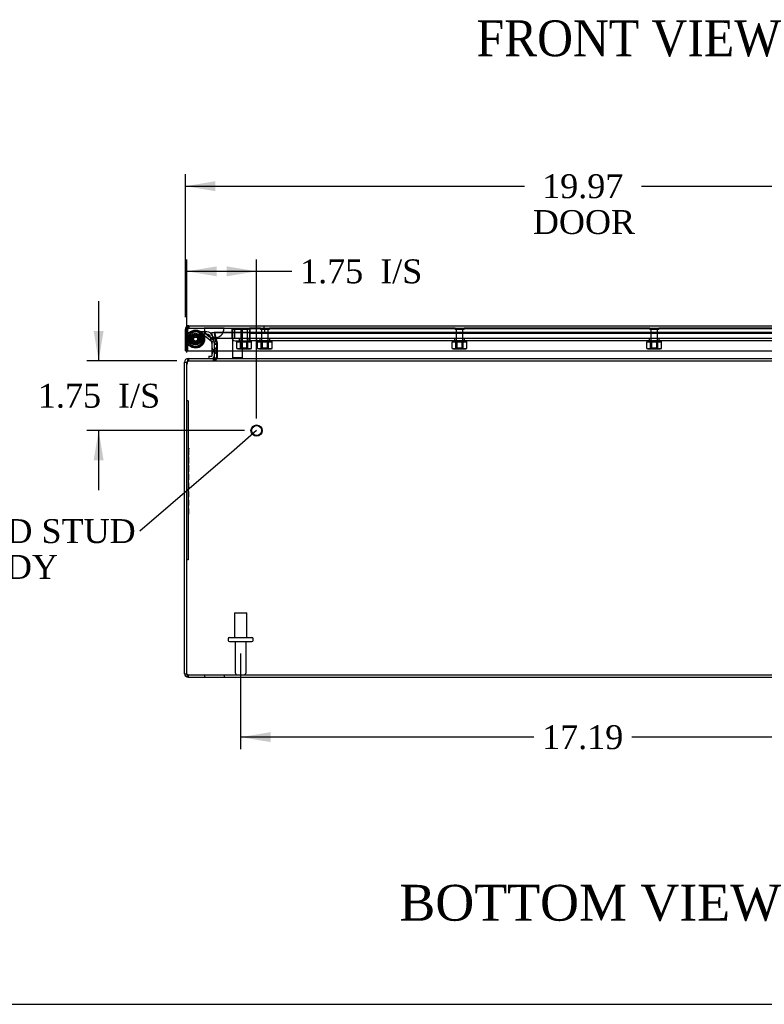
# Model space of a CAD drawing. Header units: inches. Extents: x 0 to 120, y -1 to 80.
# Tile 2 of 11: x 18 to 37, y 0 to 25. Entities that reach past the tile are written whole.
import ezdxf
from ezdxf import colors
from ezdxf.entities.mleader import LeaderData, LeaderLine
from ezdxf.enums import TextEntityAlignment as Align
from ezdxf.lldxf.tags import DXFTag
from ezdxf.math import Vec2, Vec3

# ---------------------------------------------------------------- set-up
doc = ezdxf.new("R2010")
doc.units = ezdxf.units.IN
doc.header["$MEASUREMENT"] = 0
for name, color, linetype in [('CAP02342', 7, 'Continuous'), ('COM52750', 7, 'Continuous'), ('COM52946', 7, 'Continuous'), ('COM55449-3', 7, 'Continuous'), ('COM55473-2', 7, 'Continuous'), ('COM55474-3', 7, 'Continuous'), ('COM70219', 7, 'Continuous'), ('Default', 7, 'Continuous'), ('GSK11196', 7, 'Continuous'), ('HNG14573-1', 7, 'Continuous'), ('HNG14573-2', 7, 'Continuous'), ('NTS16450', 7, 'Continuous'), ('PIN17645', 7, 'Continuous'), ('QLB20183', 7, 'Continuous'), ('STD21878', 7, 'Continuous'), ('STD26041', 7, 'Continuous'), ('STD26098', 7, 'Continuous')]:
    doc.layers.add(name, color=color, linetype=linetype)
doc.styles.add('SEACAD_Times_New_Roman', font='times.ttf')
tags = doc.linetypes.add('HIDDEN2', pattern=[0.1875, 0.125, -0.0625]).pattern_tags.tags
tags[6:7] = [DXFTag(74, 4), DXFTag(75, 0), DXFTag(340, '0'), DXFTag(46, 0.0), DXFTag(50, 0.0), DXFTag(44, 0.0), DXFTag(45, 0.0)]
tags[4:5] = [DXFTag(74, 4), DXFTag(75, 0), DXFTag(340, '0'), DXFTag(46, 0.0), DXFTag(50, 0.0), DXFTag(44, 0.0), DXFTag(45, 0.0)]
doc.dimstyles.new('HAMMOND_(STH_-_120x80)', dxfattribs={"dimtxt": 0.6, "dimasz": 0.75, "dimexe": 0.3, "dimexo": 0.3, "dimgap": 0.15, "dimtad": 0, "dimtih": 1, "dimtoh": 1, "dimzin": 0, "dimdsep": 46, "dimtxsty": 'SEACAD_Times_New_Roman', "dimblk1": '_SE_FILLED', "dimblk2": '_SE_FILLED', "dimsah": 1, "dimcen": 0.3, "dimadec": 0, "dimazin": 0, "dimtfac": 0.8, "dimtofl": 0, "dimtmove": 0, "dimatfit": 3, "dimfxl": 1, "dimtolj": 1, "dimtzin": 0, "dimarcsym": 0})

# ---------------------------------------------------------------- blocks, each defined once
blk = doc.blocks.new('_SE_FILLED')
at = {"color": 0}
blk.add_line((0, 0), (-1, 0), dxfattribs=at)
blk.add_solid([(0, 0), (-1, -0.1665), (-1, 0.1665), (0, 0)], dxfattribs=at)
blk = doc.blocks.new('SE5')
at = {"layer": 'CAP02342', "color": 7, "linetype": 'HIDDEN2'}
for radius in [0.146, 0.086]:
    blk.add_circle((22.38, 16.939), radius, dxfattribs=at)
at = {"layer": 'COM52750', "color": 7, "linetype": 'HIDDEN2'}
for p, q in [((22.789, 17.102), (22.845, 17.114)), ((22.855, 16.819), (22.789, 17.102)), ((22.91, 16.832), (22.845, 17.114)), ((22.853, 17.102), (22.853, 17.114)), ((22.853, 17.114), (22.919, 16.832)), ((22.853, 17.114), (41.36, 17.114)), ((22.853, 17.102), (41.36, 17.102)), ((22.853, 17.102), (22.919, 16.819)), ((22.855, 16.819), (22.91, 16.832)), ((22.855, 16.813), (22.855, 16.819)), ((22.912, 16.813), (22.91, 16.832)), ((22.922, 16.813), (22.919, 16.832)), ((22.919, 16.819), (22.919, 16.832)), ((22.919, 16.832), (22.922, 16.813)), ((22.919, 16.819), (22.922, 16.813)), ((22.855, 16.807), (22.855, 16.813)), ((22.855, 16.813), (22.912, 16.813)), ((22.855, 16.646), (22.855, 16.807)), ((22.855, 16.807), (22.912, 16.807)), ((22.912, 16.807), (22.912, 16.813)), ((22.912, 16.646), (22.912, 16.807)), ((22.922, 16.813), (22.924, 16.807)), ((22.924, 16.807), (22.924, 16.646)), ((22.192, 16.439), (22.192, 16.392)), ((22.192, 16.392), (22.207, 16.392)), ((22.206, 16.449), (22.206, 16.392)), ((22.206, 16.392), (42.007, 16.392)), ((22.826, 16.449), (22.826, 16.392)), ((22.855, 16.449), (22.855, 16.392)), ((22.907, 16.465), (22.911, 16.464)), ((22.924, 16.474), (22.924, 16.464)), ((22.192, 8.506), (42.02, 8.506)), ((22.192, 8.506), (22.192, 8.449)), ((22.606, 8.506), (22.606, 8.449)), ((23.106, 8.449), (23.106, 8.506))]:
    blk.add_line(p, q, dxfattribs=at)
at = {"layer": 'COM52750', "color": 7, "linetype": 'Continuous'}
for p, q in [((22.855, 16.478), (22.855, 16.646)), ((22.912, 16.478), (22.912, 16.646)), ((22.924, 16.646), (22.924, 16.478)), ((22.106, 16.302), (22.106, 16.363)), ((22.106, 16.363), (22.163, 16.363)), ((22.163, 16.302), (22.163, 16.363)), ((22.192, 16.449), (22.192, 16.439)), ((22.192, 16.449), (22.207, 16.449)), ((22.206, 16.449), (42.007, 16.449)), ((22.855, 16.474), (22.907, 16.465)), ((22.924, 16.478), (22.924, 16.474)), ((22.106, 8.535), (22.106, 16.302)), ((22.163, 8.535), (22.163, 16.302)), ((22.164, 8.535), (22.164, 16.302)), ((22.106, 8.535), (22.163, 8.535)), ((22.192, 8.449), (42.02, 8.449))]:
    blk.add_line(p, q, dxfattribs=at)
for centre, radius, start, end in [((22.192, 16.363), 0.086, 90, 180), ((22.192, 16.363), 0.029, 127.3048, 180), ((22.414, 16.302), 0.25, 165.7778, 180), ((22.826, 16.478), 0.029, 270, 350.5891), ((22.826, 16.478), 0.029, 350.5891, 0), ((22.847, 16.582), 0.133, 273.4636, 305.3719), ((22.826, 16.478), 0.086, 350.5891, 360), ((22.192, 8.535), 0.086, 180, 270), ((22.192, 8.535), 0.029, 180, 204.2825)]:
    blk.add_arc(centre, radius, start, end, dxfattribs=at)
at = {"layer": 'COM52750', "color": 7, "linetype": 'HIDDEN2'}
for centre, radius, start, end in [((22.192, 16.363), 0.029, 90, 127.3048), ((22.826, 16.478), 0.086, 270, 350.5891), ((22.192, 8.535), 0.029, 204.2825, 270)]:
    blk.add_arc(centre, radius, start, end, dxfattribs=at)
at = {"layer": 'COM52750', "color": 7, "linetype": 'Continuous'}
for points, knots in [([(22.206, 16.449), (22.205, 16.449), (22.204, 16.449), (22.202, 16.449), (22.2, 16.448), (22.198, 16.446), (22.196, 16.445), (22.194, 16.442), (22.192, 16.44), (22.19, 16.437), (22.189, 16.434), (22.187, 16.43), (22.184, 16.424), (22.181, 16.413), (22.178, 16.401), (22.176, 16.39), (22.174, 16.381), (22.173, 16.372), (22.172, 16.366), (22.171, 16.363)], [0, 0, 0, 0, 0.043188, 0.086632, 0.130327, 0.174269, 0.21845, 0.262867, 0.307512, 0.352381, 0.397467, 0.442764, 0.488266, 0.614226, 0.74154, 0.805743, 0.870233, 0.934992, 1, 1, 1, 1]), ([(22.192, 8.449), (22.19, 8.449), (22.188, 8.452), (22.183, 8.46), (22.18, 8.467), (22.176, 8.482), (22.173, 8.492), (22.168, 8.513), (22.166, 8.524), (22.164, 8.535)], [0, 0, 0, 0, 0.25, 0.25, 0.5, 0.5, 0.75, 0.75, 1, 1, 1, 1])]:
    blk.add_open_spline(points, degree=3, knots=knots, dxfattribs=at)
at = {"layer": 'COM52750', "color": 7, "linetype": 'HIDDEN2'}
for points, knots in [([(22.206, 16.392), (22.202, 16.392), (22.198, 16.392), (22.191, 16.389), (22.188, 16.387), (22.182, 16.382), (22.18, 16.379), (22.175, 16.371), (22.173, 16.367), (22.171, 16.363)], [0, 0, 0, 0, 0.25, 0.25, 0.5, 0.5, 0.75, 0.75, 1, 1, 1, 1]), ([(22.924, 16.464), (22.918, 16.454), (22.912, 16.445), (22.901, 16.427), (22.895, 16.419), (22.883, 16.406), (22.878, 16.401), (22.866, 16.394), (22.86, 16.392), (22.855, 16.392)], [0, 0, 0, 0, 0.25, 0.25, 0.5, 0.5, 0.75, 0.75, 1, 1, 1, 1]), ([(22.192, 8.506), (22.188, 8.506), (22.183, 8.509), (22.173, 8.52), (22.168, 8.528), (22.164, 8.535)], [0, 0, 0, 0, 0.5, 0.5, 1, 1, 1, 1])]:
    blk.add_open_spline(points, degree=3, knots=knots, dxfattribs=at)
at = {"layer": 'COM52946', "color": 7, "linetype": 'Continuous'}
for p, q in [((22.124, 16.646), (22.124, 17.185)), ((22.181, 17.23), (22.163, 17.257)), ((22.181, 17.185), (22.181, 17.257)), ((22.181, 17.23), (22.181, 17.185)), ((22.181, 17.185), (22.181, 16.646)), ((22.181, 17.185), (22.181, 17.185)), ((22.181, 16.646), (22.181, 17.185)), ((22.21, 17.271), (42.007, 17.271)), ((22.21, 17.271), (22.21, 17.271)), ((22.21, 17.271), (22.21, 17.271)), ((22.21, 17.271), (22.21, 17.271)), ((22.124, 16.646), (22.181, 16.646)), ((22.181, 16.646), (42.036, 16.646))]:
    blk.add_line(p, q, dxfattribs=at)
at = {"layer": 'COM52946', "color": 7, "linetype": 'HIDDEN2'}
for p, q in [((22.182, 17.185), (22.181, 17.185)), ((22.21, 17.271), (22.21, 17.214)), ((22.21, 17.214), (22.21, 17.271)), ((22.21, 17.214), (42.007, 17.214)), ((24.1, 17.214), (24.1, 17.271))]:
    blk.add_line(p, q, dxfattribs=at)
at = {"layer": 'COM52946', "color": 7, "linetype": 'Continuous'}
for centre, radius, start, end in [((22.21, 17.185), 0.086, 123.3707, 180), ((22.21, 17.185), 0.086, 90.2997, 123.3707), ((22.214, 17.228), 0.043, 94.5183, 138.1211), ((22.21, 17.185), 0.086, 90, 90.1266)]:
    blk.add_arc(centre, radius, start, end, dxfattribs=at)
at = {"layer": 'COM52946', "color": 7, "linetype": 'HIDDEN2'}
for centre, start, end in [((22.21, 17.185), 90.3756, 180), ((22.211, 17.185), 90.3756, 180), ((22.21, 17.185), 90, 90.3756)]:
    blk.add_arc(centre, 0.029, start, end, dxfattribs=at)
for points, knots in [([(22.181, 17.23), (22.186, 17.231), (22.19, 17.233), (22.196, 17.234), (22.198, 17.235), (22.201, 17.235), (22.202, 17.236), (22.204, 17.236), (22.205, 17.237), (22.207, 17.238), (22.208, 17.239), (22.209, 17.242), (22.209, 17.243), (22.21, 17.247), (22.21, 17.25), (22.21, 17.259), (22.21, 17.265), (22.21, 17.271)], [0, 0, 0, 0, 0.25, 0.25, 0.375, 0.375, 0.4375, 0.4375, 0.5, 0.5, 0.5625, 0.5625, 0.625, 0.625, 0.75, 0.75, 1, 1, 1, 1]), ([(22.21, 17.271), (22.21, 17.267), (22.21, 17.262), (22.21, 17.257), (22.21, 17.253), (22.21, 17.25), (22.209, 17.246), (22.209, 17.245), (22.209, 17.243), (22.209, 17.242), (22.209, 17.241), (22.209, 17.24), (22.208, 17.24), (22.208, 17.239), (22.208, 17.239), (22.207, 17.238), (22.207, 17.238), (22.206, 17.237), (22.206, 17.237), (22.204, 17.236), (22.202, 17.236), (22.2, 17.235), (22.197, 17.234), (22.194, 17.234), (22.19, 17.233), (22.187, 17.232), (22.184, 17.231), (22.181, 17.23)], [0, 0, 0, 0, 0.19546, 0.19546, 0.19546, 0.354645, 0.354645, 0.354645, 0.405734, 0.405734, 0.405734, 0.443121, 0.443121, 0.443121, 0.470209, 0.470209, 0.470209, 0.503571, 0.503571, 0.503571, 0.628238, 0.628238, 0.628238, 0.813753, 0.813753, 0.813753, 1, 1, 1, 1])]:
    blk.add_open_spline(points, degree=3, knots=knots, dxfattribs=at)
at = {"layer": 'COM55449-3', "color": 7, "linetype": 'HIDDEN2'}
for p, q in [((23.736, 17.089), (23.736, 16.964)), ((23.736, 17.089), (39.174, 17.089)), ((24.12, 17.089), (24.12, 17.214))]:
    blk.add_line(p, q, dxfattribs=at)
at = {"layer": 'COM55473-2', "color": 7, "linetype": 'HIDDEN2'}
for p, q in [((23.289, 17.192), (23.289, 16.98)), ((23.289, 17.192), (23.361, 17.192)), ((23.361, 17.192), (23.361, 16.98)), ((23.377, 16.892), (23.745, 16.892)), ((23.476, 16.964), (23.476, 16.892)), ((23.726, 16.892), (23.726, 16.964)), ((23.914, 16.964), (23.914, 16.892))]:
    blk.add_line(p, q, dxfattribs=at)
for radius in [0.088, 0.016]:
    blk.add_arc((23.377, 16.98), radius, 180, 270, dxfattribs=at)
at = {"layer": 'COM55474-3', "color": 7, "linetype": 'HIDDEN2'}
for p, q in [((39.165, 17.192), (23.745, 17.192)), ((23.745, 17.192), (23.745, 16.98)), ((23.745, 16.98), (23.745, 16.892)), ((39.165, 16.892), (23.745, 16.892)), ((23.995, 16.964), (23.995, 16.892)), ((24.245, 16.892), (24.245, 16.964)), ((28.885, 16.964), (28.885, 16.892)), ((29.135, 16.892), (29.135, 16.964)), ((33.775, 16.964), (33.775, 16.892)), ((34.025, 16.892), (34.025, 16.964))]:
    blk.add_line(p, q, dxfattribs=at)
at = {"layer": 'COM70219', "color": 7, "linetype": 'HIDDEN2'}
for p, q in [((22.596, 17.213), (23.095, 17.213)), ((22.596, 17.212), (22.596, 17.213)), ((22.596, 17.212), (23.095, 17.212)), ((22.845, 17.21), (22.596, 17.212)), ((23.094, 17.212), (22.845, 17.21)), ((22.845, 17.21), (23.095, 17.21)), ((23.094, 17.213), (23.094, 17.212)), ((23.095, 17.213), (41.117, 17.213)), ((23.095, 17.212), (41.117, 17.212)), ((23.095, 17.21), (41.117, 17.21)), ((22.845, 16.964), (23.095, 16.964)), ((23.095, 16.964), (41.117, 16.964))]:
    blk.add_line(p, q, dxfattribs=at)
blk.add_arc((22.845, 17.214), 0.25, 180, 0, dxfattribs=at)
at = {"layer": 'GSK11196', "color": 7, "linetype": 'HIDDEN2'}
for p, q in [((24.007, 17.214), (23.736, 17.214)), ((23.736, 17.214), (23.736, 17.089)), ((23.736, 17.214), (23.736, 17.214)), ((39.174, 17.089), (23.736, 17.089)), ((23.736, 17.089), (23.736, 17.089)), ((23.745, 17.214), (23.745, 17.089)), ((24.12, 17.089), (24.12, 17.214)), ((28.897, 17.214), (24.233, 17.214)), ((33.787, 17.214), (29.123, 17.214)), ((38.677, 17.214), (34.013, 17.214))]:
    blk.add_line(p, q, dxfattribs=at)
at = {"layer": 'HNG14573-1', "color": 7, "linetype": 'HIDDEN2'}
for p, q in [((22.666, 17.117), (22.38, 17.117)), ((22.585, 17.117), (22.831, 16.922)), ((22.614, 17.06), (22.614, 17.117)), ((22.666, 17.06), (22.38, 17.06)), ((22.474, 17.016), (22.518, 17.052)), ((22.566, 17.06), (22.78, 16.89)), ((22.798, 16.812), (22.757, 16.988)), ((22.811, 16.934), (22.82, 16.891)), ((22.853, 16.825), (22.813, 17.001)), ((22.877, 16.902), (22.866, 16.949)), ((22.798, 16.646), (22.798, 16.806)), ((22.838, 16.668), (22.838, 16.624)), ((22.895, 16.622), (22.895, 16.671))]:
    blk.add_line(p, q, dxfattribs=at)
at = {"layer": 'HNG14573-1', "color": 7, "linetype": 'Continuous'}
for p, q in [((22.798, 16.527), (22.798, 16.646)), ((22.717, 16.506), (22.777, 16.506)), ((22.717, 16.506), (22.717, 16.449))]:
    blk.add_line(p, q, dxfattribs=at)
at = {"layer": 'HNG14573-1', "color": 7, "linetype": 'HIDDEN2'}
for centre, radius, start, end in [((22.38, 16.939), 0.178, 90, 39.4075), ((22.666, 16.967), 0.15, 13, 90), ((22.38, 16.939), 0.121, 90, 39.4075), ((22.666, 16.967), 0.093, 13, 90), ((22.815, 16.991), 0.057, 193, 265.6477), ((22.849, 16.842), 0.057, 120.3523, 193), ((22.81, 16.937), 0.057, 13, 85.6477), ((22.821, 16.889), 0.057, 300.3523, 13), ((22.769, 16.806), 0.086, 0, 13), ((22.769, 16.806), 0.029, 0, 13), ((22.855, 16.723), 0.057, 180, 252.6477), ((22.855, 16.57), 0.057, 107.3523, 180), ((22.838, 16.671), 0.057, 0, 72.6477), ((22.838, 16.622), 0.057, 287.3523, 0)]:
    blk.add_arc(centre, radius, start, end, dxfattribs=at)
at = {"layer": 'HNG14573-1', "color": 7, "linetype": 'Continuous'}
for radius in [0.078, 0.021]:
    blk.add_arc((22.777, 16.527), radius, 270, 0, dxfattribs=at)
at = {"layer": 'HNG14573-2', "color": 7, "linetype": 'HIDDEN2'}
for radius in [0.228, 0.12]:
    blk.add_circle((22.38, 16.939), radius, dxfattribs=at)
for start, end in [(0, 178.3882), (181.6118, 0)]:
    blk.add_arc((22.38, 16.939), 0.199, start, end, dxfattribs=at)
at = {"layer": 'HNG14573-2', "color": 7, "linetype": 'Continuous'}
blk.add_arc((22.38, 16.939), 0.199, 178.3882, 181.6118, dxfattribs=at)
at = {"layer": 'NTS16450', "color": 7, "linetype": 'HIDDEN2'}
for p, q in [((23.416, 16.892), (23.416, 16.861)), ((23.416, 16.703), (23.416, 16.861)), ((23.508, 16.861), (23.416, 16.861)), ((23.508, 16.703), (23.508, 16.861)), ((23.692, 16.861), (23.508, 16.861)), ((23.518, 16.892), (23.518, 16.696)), ((23.535, 16.892), (23.535, 16.696)), ((23.665, 16.696), (23.665, 16.892)), ((23.682, 16.892), (23.682, 16.696)), ((23.692, 16.703), (23.692, 16.861)), ((23.784, 16.861), (23.692, 16.861)), ((23.784, 16.861), (23.784, 16.892)), ((23.784, 16.703), (23.784, 16.861)), ((23.936, 16.892), (23.936, 16.861)), ((23.936, 16.703), (23.936, 16.861)), ((24.028, 16.861), (23.936, 16.861)), ((24.028, 16.703), (24.028, 16.861)), ((24.212, 16.861), (24.028, 16.861)), ((24.038, 16.892), (24.038, 16.696)), ((24.055, 16.892), (24.055, 16.696)), ((24.186, 16.696), (24.186, 16.892)), ((24.202, 16.892), (24.202, 16.696)), ((24.212, 16.703), (24.212, 16.861)), ((24.304, 16.861), (24.212, 16.861)), ((24.304, 16.861), (24.304, 16.892)), ((24.304, 16.703), (24.304, 16.861)), ((28.826, 16.892), (28.826, 16.861)), ((28.826, 16.703), (28.826, 16.861)), ((28.918, 16.861), (28.826, 16.861)), ((28.918, 16.703), (28.918, 16.861)), ((29.102, 16.861), (28.918, 16.861)), ((28.928, 16.892), (28.928, 16.696)), ((28.945, 16.892), (28.945, 16.696)), ((29.076, 16.696), (29.076, 16.892)), ((29.092, 16.892), (29.092, 16.696)), ((29.102, 16.703), (29.102, 16.861)), ((29.194, 16.861), (29.102, 16.861)), ((29.194, 16.861), (29.194, 16.892)), ((29.194, 16.703), (29.194, 16.861)), ((33.716, 16.892), (33.716, 16.861)), ((33.716, 16.703), (33.716, 16.861)), ((33.808, 16.861), (33.716, 16.861)), ((33.808, 16.703), (33.808, 16.861)), ((33.992, 16.861), (33.808, 16.861)), ((33.818, 16.892), (33.818, 16.696)), ((33.835, 16.892), (33.835, 16.696)), ((33.966, 16.696), (33.966, 16.892)), ((33.982, 16.892), (33.982, 16.696)), ((33.992, 16.703), (33.992, 16.861)), ((34.084, 16.861), (33.992, 16.861)), ((34.084, 16.861), (34.084, 16.892)), ((34.084, 16.703), (34.084, 16.861)), ((23.462, 16.696), (23.416, 16.703)), ((23.416, 16.703), (23.441, 16.696)), ((23.462, 16.696), (23.441, 16.696)), ((23.508, 16.703), (23.462, 16.696)), ((23.462, 16.696), (23.6, 16.696)), ((23.6, 16.696), (23.508, 16.703)), ((23.6, 16.696), (23.738, 16.696)), ((23.738, 16.696), (23.692, 16.703)), ((23.784, 16.703), (23.738, 16.696)), ((23.738, 16.696), (23.759, 16.696)), ((23.759, 16.696), (23.784, 16.703)), ((23.982, 16.696), (23.936, 16.703)), ((23.936, 16.703), (23.961, 16.696)), ((23.982, 16.696), (23.961, 16.696)), ((24.028, 16.703), (23.982, 16.696)), ((23.982, 16.696), (24.12, 16.696)), ((24.12, 16.696), (24.028, 16.703)), ((24.12, 16.696), (24.258, 16.696)), ((24.258, 16.696), (24.212, 16.703)), ((24.304, 16.703), (24.258, 16.696)), ((24.258, 16.696), (24.28, 16.696)), ((24.28, 16.696), (24.304, 16.703)), ((28.872, 16.696), (28.826, 16.703)), ((28.826, 16.703), (28.851, 16.696)), ((28.851, 16.696), (28.872, 16.696)), ((28.918, 16.703), (28.872, 16.696)), ((28.872, 16.696), (29.01, 16.696)), ((29.01, 16.696), (28.918, 16.703)), ((29.01, 16.696), (29.148, 16.696)), ((29.148, 16.696), (29.102, 16.703)), ((29.194, 16.703), (29.148, 16.696)), ((29.148, 16.696), (29.17, 16.696)), ((29.17, 16.696), (29.194, 16.703)), ((33.762, 16.696), (33.716, 16.703)), ((33.716, 16.703), (33.741, 16.696)), ((33.741, 16.696), (33.762, 16.696)), ((33.808, 16.703), (33.762, 16.696)), ((33.762, 16.696), (33.9, 16.696)), ((33.9, 16.696), (33.808, 16.703)), ((33.9, 16.696), (34.038, 16.696)), ((34.038, 16.696), (33.992, 16.703)), ((34.084, 16.703), (34.038, 16.696)), ((34.06, 16.696), (34.038, 16.696)), ((34.06, 16.696), (34.084, 16.703))]:
    blk.add_line(p, q, dxfattribs=at)
for points in [[(23.692, 16.703), (23.677, 16.701), (23.661, 16.699), (23.631, 16.697), (23.615, 16.696), (23.6, 16.696)], [(24.212, 16.703), (24.197, 16.701), (24.182, 16.699), (24.151, 16.697), (24.136, 16.696), (24.12, 16.696)], [(29.102, 16.703), (29.087, 16.701), (29.072, 16.699), (29.041, 16.697), (29.026, 16.696), (29.01, 16.696)], [(33.992, 16.703), (33.977, 16.701), (33.962, 16.699), (33.931, 16.697), (33.916, 16.696), (33.9, 16.696)]]:
    blk.add_open_spline(points, degree=3, knots=[0, 0, 0, 0, 0.5, 0.5, 1, 1, 1, 1], dxfattribs=at)
at = {"layer": 'PIN17645', "color": 7, "linetype": 'HIDDEN2'}
for radius in [0.188, 0.113, 0.063, 0.05]:
    blk.add_circle((22.38, 16.939), radius, dxfattribs=at)
at = {"layer": 'QLB20183', "color": 7, "linetype": 'Continuous'}
for p, q in [((22.164, 15.392), (22.163, 15.392)), ((22.164, 11.392), (22.163, 11.392))]:
    blk.add_line(p, q, dxfattribs=at)
at = {"layer": 'QLB20183', "color": 7, "linetype": 'HIDDEN2'}
for p, q in [((22.193, 15.392), (22.164, 15.392)), ((22.193, 15.392), (22.193, 15.017)), ((22.193, 15.017), (22.193, 11.767)), ((22.21, 14.202), (22.192, 14.202)), ((22.21, 14.187), (22.192, 14.187)), ((22.21, 14.168), (22.192, 14.168)), ((22.208, 14.181), (22.193, 14.181)), ((22.208, 14.175), (22.193, 14.175)), ((22.208, 14.166), (22.193, 14.166)), ((22.208, 14.164), (22.193, 14.164)), ((22.208, 14.164), (22.193, 14.164)), ((22.208, 14.156), (22.193, 14.156)), ((22.208, 14.131), (22.193, 14.131)), ((22.208, 14.131), (22.193, 14.131)), ((22.208, 14.127), (22.193, 14.127)), ((22.208, 14.111), (22.193, 14.111)), ((22.208, 14.202), (22.208, 14.181)), ((22.208, 14.175), (22.208, 14.181)), ((22.208, 14.156), (22.208, 14.166)), ((22.208, 14.127), (22.208, 14.156)), ((22.208, 14.042), (22.208, 14.127)), ((22.192, 14.024), (22.21, 14.024)), ((22.192, 14.024), (22.21, 14.024)), ((22.21, 13.984), (22.192, 13.984)), ((22.192, 13.88), (22.21, 13.88)), ((22.208, 14.077), (22.193, 14.077)), ((22.208, 14.051), (22.193, 14.051)), ((22.208, 14.05), (22.193, 14.05)), ((22.208, 14.042), (22.193, 14.042)), ((22.208, 14.039), (22.193, 14.039)), ((22.208, 14.038), (22.193, 14.038)), ((22.208, 14.026), (22.193, 14.026)), ((22.208, 13.982), (22.193, 13.982)), ((22.208, 13.939), (22.193, 13.939)), ((22.208, 13.925), (22.193, 13.925)), ((22.208, 13.882), (22.193, 13.882)), ((22.208, 14.05), (22.208, 14.046)), ((22.208, 14.026), (22.208, 14.042)), ((22.208, 13.974), (22.208, 13.982)), ((22.208, 13.813), (22.208, 13.974)), ((22.21, 13.777), (22.192, 13.777)), ((22.192, 13.629), (22.21, 13.629)), ((22.192, 13.614), (22.21, 13.614)), ((22.192, 13.613), (22.21, 13.613)), ((22.208, 13.827), (22.193, 13.827)), ((22.208, 13.813), (22.193, 13.813)), ((22.208, 13.775), (22.193, 13.775)), ((22.208, 13.748), (22.193, 13.748)), ((22.208, 13.733), (22.193, 13.733)), ((22.208, 13.651), (22.193, 13.651)), ((22.208, 13.642), (22.193, 13.642)), ((22.208, 13.634), (22.193, 13.634)), ((22.208, 13.631), (22.193, 13.631)), ((22.208, 13.627), (22.193, 13.627)), ((22.208, 13.621), (22.193, 13.621)), ((22.208, 13.619), (22.193, 13.619)), ((22.208, 13.609), (22.193, 13.609)), ((22.208, 13.605), (22.193, 13.605)), ((22.208, 13.767), (22.208, 13.775)), ((22.208, 13.658), (22.208, 13.767)), ((22.208, 13.627), (22.208, 13.658)), ((22.208, 13.614), (22.208, 13.642)), ((22.208, 13.605), (22.208, 13.627)), ((22.192, 13.598), (22.21, 13.598)), ((22.21, 13.541), (22.192, 13.541)), ((22.192, 13.422), (22.21, 13.422)), ((22.192, 13.407), (22.21, 13.407)), ((22.208, 13.549), (22.193, 13.549)), ((22.208, 13.534), (22.193, 13.534)), ((22.208, 13.53), (22.193, 13.53)), ((22.208, 13.527), (22.193, 13.527)), ((22.208, 13.508), (22.193, 13.508)), ((22.208, 13.507), (22.193, 13.507)), ((22.208, 13.437), (22.193, 13.437)), ((22.208, 13.427), (22.193, 13.427)), ((22.208, 13.422), (22.193, 13.422)), ((22.208, 13.422), (22.193, 13.422)), ((22.208, 13.42), (22.193, 13.42)), ((22.208, 13.411), (22.193, 13.411)), ((22.208, 13.409), (22.193, 13.409)), ((22.208, 13.407), (22.193, 13.407)), ((22.208, 13.407), (22.208, 13.549)), ((22.21, 13.111), (22.192, 13.111)), ((22.21, 13.111), (22.192, 13.111)), ((22.208, 13.325), (22.193, 13.325)), ((22.208, 13.321), (22.193, 13.321)), ((22.208, 13.312), (22.193, 13.312)), ((22.208, 13.31), (22.193, 13.31)), ((22.208, 13.304), (22.193, 13.304)), ((22.208, 13.301), (22.193, 13.301)), ((22.208, 13.291), (22.193, 13.291)), ((22.208, 13.281), (22.193, 13.281)), ((22.208, 13.235), (22.193, 13.235)), ((22.208, 13.233), (22.193, 13.233)), ((22.208, 13.224), (22.193, 13.224)), ((22.208, 13.219), (22.193, 13.219)), ((22.208, 13.214), (22.193, 13.214)), ((22.208, 13.213), (22.193, 13.213)), ((22.208, 13.211), (22.193, 13.211)), ((22.208, 13.205), (22.193, 13.205)), ((22.208, 13.203), (22.193, 13.203)), ((22.208, 13.194), (22.193, 13.194)), ((22.208, 13.19), (22.193, 13.19)), ((22.208, 13.109), (22.193, 13.109)), ((22.208, 13.109), (22.193, 13.109)), ((22.208, 13.108), (22.193, 13.108)), ((22.208, 13.321), (22.208, 13.325)), ((22.208, 13.312), (22.208, 13.321)), ((22.208, 13.301), (22.208, 13.312)), ((22.208, 13.281), (22.208, 13.301)), ((22.208, 13.213), (22.208, 13.281)), ((22.208, 13.19), (22.208, 13.213)), ((22.208, 13.101), (22.208, 13.109)), ((22.192, 12.976), (22.21, 12.976)), ((22.21, 12.896), (22.192, 12.896)), ((22.21, 12.893), (22.192, 12.893)), ((22.21, 12.882), (22.192, 12.882)), ((22.21, 12.878), (22.192, 12.878)), ((22.208, 13.103), (22.193, 13.103)), ((22.208, 13.051), (22.193, 13.051)), ((22.208, 13.036), (22.193, 13.036)), ((22.208, 12.979), (22.193, 12.979)), ((22.208, 12.887), (22.193, 12.887)), ((22.208, 12.883), (22.193, 12.883)), ((22.208, 12.877), (22.193, 12.877)), ((22.208, 12.867), (22.193, 12.867)), ((22.208, 12.864), (22.193, 12.864)), ((22.208, 12.864), (22.193, 12.864)), ((22.208, 12.859), (22.193, 12.859)), ((22.208, 12.986), (22.208, 13.101)), ((22.208, 12.979), (22.208, 12.986)), ((22.208, 12.877), (22.208, 12.896)), ((22.208, 12.859), (22.208, 12.883)), ((22.208, 12.782), (22.208, 12.877)), ((22.192, 12.766), (22.21, 12.766)), ((22.192, 12.763), (22.21, 12.763)), ((22.21, 12.689), (22.192, 12.689)), ((22.21, 12.678), (22.192, 12.678)), ((22.208, 12.8), (22.193, 12.8)), ((22.208, 12.795), (22.193, 12.795)), ((22.208, 12.792), (22.193, 12.792)), ((22.208, 12.782), (22.193, 12.782)), ((22.208, 12.781), (22.193, 12.781)), ((22.208, 12.777), (22.193, 12.777)), ((22.208, 12.776), (22.193, 12.776)), ((22.208, 12.687), (22.193, 12.687)), ((22.208, 12.686), (22.193, 12.686)), ((22.208, 12.676), (22.193, 12.676)), ((22.208, 12.676), (22.193, 12.676)), ((22.208, 12.668), (22.193, 12.668)), ((22.208, 12.664), (22.193, 12.664)), ((22.208, 12.658), (22.193, 12.658)), ((22.208, 12.643), (22.193, 12.643)), ((22.208, 12.633), (22.193, 12.633)), ((22.208, 12.631), (22.193, 12.631)), ((22.208, 12.625), (22.193, 12.625)), ((22.208, 12.624), (22.193, 12.624)), ((22.208, 12.612), (22.193, 12.612)), ((22.208, 12.776), (22.208, 12.8)), ((22.208, 12.763), (22.208, 12.782)), ((22.208, 12.658), (22.208, 12.686)), ((22.208, 12.643), (22.208, 12.664)), ((22.208, 12.566), (22.208, 12.658)), ((22.192, 12.567), (22.21, 12.567)), ((22.192, 12.559), (22.21, 12.559)), ((22.192, 12.552), (22.21, 12.552)), ((22.192, 12.544), (22.21, 12.544)), ((22.208, 12.586), (22.193, 12.586)), ((22.208, 12.58), (22.193, 12.58)), ((22.208, 12.57), (22.193, 12.57)), ((22.208, 12.561), (22.193, 12.561)), ((22.208, 12.555), (22.193, 12.555)), ((22.208, 12.544), (22.208, 12.566)), ((22.193, 11.767), (22.193, 11.392)), ((22.193, 11.392), (22.164, 11.392))]:
    blk.add_line(p, q, dxfattribs=at)
at = {"layer": 'STD21878', "color": 7, "linetype": 'HIDDEN2'}
for p, q in [((23.291, 17.214), (23.291, 17.183)), ((23.572, 17.183), (23.291, 17.183)), ((23.306, 17.183), (23.306, 16.464)), ((23.556, 16.464), (23.556, 17.183)), ((23.572, 17.183), (23.572, 17.214)), ((23.556, 16.464), (23.306, 16.464))]:
    blk.add_line(p, q, dxfattribs=at)
for radius in [0.141, 0.125]:
    blk.add_circle((23.913, 14.642), radius, dxfattribs=at)
at = {"layer": 'STD26041', "color": 7, "linetype": 'HIDDEN2'}
for p, q in [((23.487, 17.214), (23.487, 17.183)), ((23.518, 17.183), (23.518, 16.714)), ((23.713, 17.183), (23.572, 17.183)), ((23.682, 16.714), (23.682, 17.183)), ((23.713, 17.183), (23.713, 17.214)), ((24.007, 17.214), (24.007, 17.183)), ((24.233, 17.183), (24.007, 17.183)), ((24.038, 17.183), (24.038, 16.714)), ((24.202, 16.714), (24.202, 17.183)), ((24.233, 17.183), (24.233, 17.214)), ((28.897, 17.214), (28.897, 17.183)), ((29.123, 17.183), (28.897, 17.183)), ((28.928, 17.183), (28.928, 16.714)), ((29.092, 16.714), (29.092, 17.183)), ((29.123, 17.183), (29.123, 17.214)), ((33.787, 17.214), (33.787, 17.183)), ((34.013, 17.183), (33.787, 17.183)), ((33.818, 17.183), (33.818, 16.714)), ((33.982, 16.714), (33.982, 17.183)), ((34.013, 17.183), (34.013, 17.214)), ((23.682, 16.714), (23.518, 16.714)), ((24.202, 16.714), (24.038, 16.714)), ((29.092, 16.714), (28.928, 16.714)), ((33.982, 16.714), (33.818, 16.714))]:
    blk.add_line(p, q, dxfattribs=at)
at = {"layer": 'STD26098', "color": 7, "linetype": 'HIDDEN2'}
for p, q in [((23.356, 10.068), (23.669, 10.068)), ((23.356, 10.068), (23.356, 9.443)), ((23.669, 9.443), (23.669, 10.068)), ((23.2, 9.413), (23.2, 9.373)), ((23.23, 9.443), (23.795, 9.443)), ((23.825, 9.373), (23.825, 9.413)), ((23.23, 9.343), (23.795, 9.343)), ((23.377, 9.343), (23.377, 8.566)), ((23.647, 8.566), (23.647, 9.343))]:
    blk.add_line(p, q, dxfattribs=at)
for centre, radius, start, end in [((23.23, 9.413), 0.03, 90, 180), ((23.795, 9.413), 0.03, 0, 90), ((23.23, 9.373), 0.03, 180, 270), ((23.795, 9.373), 0.03, 270, 0), ((23.437, 8.566), 0.06, 180, 270), ((23.587, 8.566), 0.06, 270, 0)]:
    blk.add_arc(centre, radius, start, end, dxfattribs=at)
blk = doc.blocks.new('DMBLK1804')
at = {"layer": 'Default', "linetype": 'Continuous'}
for points in [[(24.262, 6.818), (24.262, 7.068), (23.512, 6.943)], [(39.95, 6.818), (40.7, 6.943), (39.95, 7.068)]]:
    blk.add_hatch(color=7, dxfattribs=at).paths.add_polyline_path(points)
at = {"layer": 'Default', "color": 7, "linetype": 'Continuous'}
for p, q in [((23.512, 9.043), (23.512, 6.643)), ((40.7, 9.043), (40.7, 6.643)), ((30.873, 6.943), (23.512, 6.943)), ((40.7, 6.943), (33.34, 6.943))]:
    blk.add_line(p, q, dxfattribs=at)
at = {"layer": 'Default', "color": 7, "linetype": 'Continuous', "style": 'SEACAD_Times_New_Roman'}
blk.add_text('17.19', height=0.6, dxfattribs=at).set_placement((31.083, 7.243), align=Align.TOP_LEFT)
blk = doc.blocks.new('DMBLK1806')
at = {"layer": 'Default', "linetype": 'Continuous'}
for points in [[(22.913, 18.765), (22.163, 18.64), (22.913, 18.515)], [(23.163, 18.765), (23.163, 18.515), (23.913, 18.64)]]:
    blk.add_hatch(color=7, dxfattribs=at).paths.add_polyline_path(points)
at = {"layer": 'Default', "color": 7, "linetype": 'Continuous'}
for p, q in [((22.163, 16.602), (22.163, 18.94)), ((23.913, 14.942), (23.913, 18.94)), ((22.163, 18.64), (24.495, 18.64)), ((24.495, 18.64), (24.795, 18.64))]:
    blk.add_line(p, q, dxfattribs=at)
at = {"layer": 'Default', "color": 7, "linetype": 'Continuous', "style": 'SEACAD_Times_New_Roman'}
for s, p in [('1.75', (25.005, 18.94)), ('I/S', (27.017, 18.94))]:
    blk.add_text(s, height=0.6, dxfattribs=at).set_placement(p, align=Align.TOP_LEFT)
blk = doc.blocks.new('DMBLK1807')
at = {"layer": 'Default', "linetype": 'Continuous'}
for points in [[(19.82, 17.142), (19.945, 16.392), (20.07, 17.142)], [(19.82, 13.892), (20.07, 13.892), (19.945, 14.642)]]:
    blk.add_hatch(color=7, dxfattribs=at).paths.add_polyline_path(points)
at = {"layer": 'Default', "color": 7, "linetype": 'Continuous'}
for p, q in [((19.945, 17.892), (19.945, 16.392)), ((21.906, 16.392), (19.645, 16.392)), ((23.613, 14.642), (19.645, 14.642)), ((19.945, 14.642), (19.945, 13.142))]:
    blk.add_line(p, q, dxfattribs=at)
at = {"layer": 'Default', "color": 7, "linetype": 'Continuous', "style": 'SEACAD_Times_New_Roman'}
for s, p in [('I/S', (20.433, 15.817)), ('1.75', (18.42, 15.817))]:
    blk.add_text(s, height=0.6, dxfattribs=at).set_placement(p, align=Align.TOP_LEFT)
blk = doc.blocks.new('DMBLK1808')
at = {"layer": 'Default', "linetype": 'Continuous'}
for points in [[(22.874, 20.903), (22.124, 20.778), (22.874, 20.653)], [(41.343, 20.903), (41.343, 20.653), (42.093, 20.778)]]:
    blk.add_hatch(color=7, dxfattribs=at).paths.add_polyline_path(points)
at = {"layer": 'Default', "color": 7, "linetype": 'Continuous'}
for p, q in [((22.124, 17.485), (22.124, 21.078)), ((42.093, 17.216), (42.093, 21.078)), ((22.124, 20.778), (30.641, 20.778)), ((33.577, 20.778), (42.093, 20.778))]:
    blk.add_line(p, q, dxfattribs=at)
at = {"layer": 'Default', "color": 7, "linetype": 'Continuous', "style": 'SEACAD_Times_New_Roman'}
for s, p in [('19.97', (31.085, 21.078)), ('DOOR', (30.851, 20.178))]:
    blk.add_text(s, height=0.6, dxfattribs=at).set_placement(p, align=Align.TOP_LEFT)
blk = doc.blocks.new('BORDER')
at = {"layer": 'Default', "color": 7, "linetype": 'Continuous'}
blk.add_line((-41.86, 0), (0, 0), dxfattribs=at)

msp = doc.modelspace()

# ---------------------------------------------------------------- block references
at = {"layer": 'Default', "color": 7, "xscale": 2.85, "yscale": 2.85, "zscale": 2.85}
msp.add_blockref('BORDER', (119.744, 0.233), dxfattribs=at)
at = {"layer": 'Default'}
msp.add_blockref('SE5', (0, 0), dxfattribs=at)

# ---------------------------------------------------------------- texts
at = {"layer": 'Default', "color": 7, "linetype": 'Continuous', "style": 'SEACAD_Times_New_Roman'}
for s, p in [('FRONT VIEW', (29.433, 24.943)), ('BOTTOM VIEW', (27.498, 3.234))]:
    msp.add_text(s, height=0.9, dxfattribs=at).set_placement(p, align=Align.TOP_LEFT)

# ---------------------------------------------------------------- dimensions: what is measured, and where the dimension line sits
at = {"layer": 'Default', "color": 7, "linetype": 'Continuous'}
for base, p1, p2, text, picture, middle in [((42.093, 20.778), (22.124, 17.185), (42.093, 16.916), '\\A1;<>\\PDOOR', 'DMBLK1808', (32.109, 20.778)), ((23.512, 6.943), (40.7, 9.343), (23.512, 9.343), '\\A1;<>', 'DMBLK1804', (32.106, 6.943))]:
    dim = msp.add_linear_dim(base=base, p1=p1, p2=p2, text=text, dimstyle='HAMMOND_(STH_-_120x80)', dxfattribs=at)
    dim.commit()
    dim.dimension.update_dxf_attribs({"geometry": picture, "text_midpoint": middle, "dimtype": 160})
dim = msp.add_linear_dim(base=(23.913, 18.64), p1=(22.163, 16.302), p2=(23.913, 14.642), text='\\A1;<> I/S', dimstyle='HAMMOND_(STH_-_120x80)', override={"dimtmove": 1}, dxfattribs=at)
dim.commit()
dim.dimension.update_dxf_attribs({"geometry": 'DMBLK1806', "text_midpoint": (24.795, 18.64), "dimtype": 160})
dim = msp.add_linear_dim(base=(19.945, 14.642), p1=(22.206, 16.392), p2=(23.913, 14.642), angle=90, text='\\A1;<> I/S', dimstyle='HAMMOND_(STH_-_120x80)', dxfattribs=at)
dim.commit()
dim.dimension.update_dxf_attribs({"geometry": 'DMBLK1807', "text_midpoint": (19.945, 15.517), "dimtype": 160})

# ---------------------------------------------------------------- leaders
ml = msp.add_multileader_mtext('Standard', dxfattribs=at)
ml.set_content('{\\pxsm0.9;\\fTimes New Roman|b0||i0||c0|p34;\\W1.;GROUND STUD\\PBODY\\P}', color=7)
ml.set_leader_properties()
ml.set_arrow_properties(name='_SE_FILLED')
ml.build(insert=Vec2(0, 0))
ml.multileader.update_dxf_attribs({"dogleg_length": 0, "arrow_head_size": 0.75})
ctx = ml.context
ctx.base_point, ctx.char_height, ctx.arrow_head_size, ctx.landing_gap_size = Vec3(14.418, 11.901), 0.6, 0.75, 0.21
ctx.text_align_type = 1
notes = []
notes.append((ctx, [(0, (1, 1, 0), (20.983, 12.111), (-1, 0), 0, [(0, [(23.913, 14.642)], 0, [])])]))
ctx.mtext.insert, ctx.mtext.alignment = Vec3(17.641, 12.417), 2
for ctx, leaders in notes:
    for number, flags, end, landing, length, lines in leaders:
        leader = LeaderData()
        leader.index, (leader.has_last_leader_line, leader.has_dogleg_vector, leader.attachment_direction) = number, flags
        leader.last_leader_point, leader.dogleg_vector, leader.dogleg_length = Vec3(end), Vec3(landing), length
        for number, points, colour, breaks in lines:
            line = LeaderLine()
            line.index, line.vertices, line.color, line.breaks = number, Vec3.list(points), colors.encode_raw_color(colour), breaks
            leader.lines.append(line)
        ctx.leaders.append(leader)

doc.saveas('drawing.dxf')
